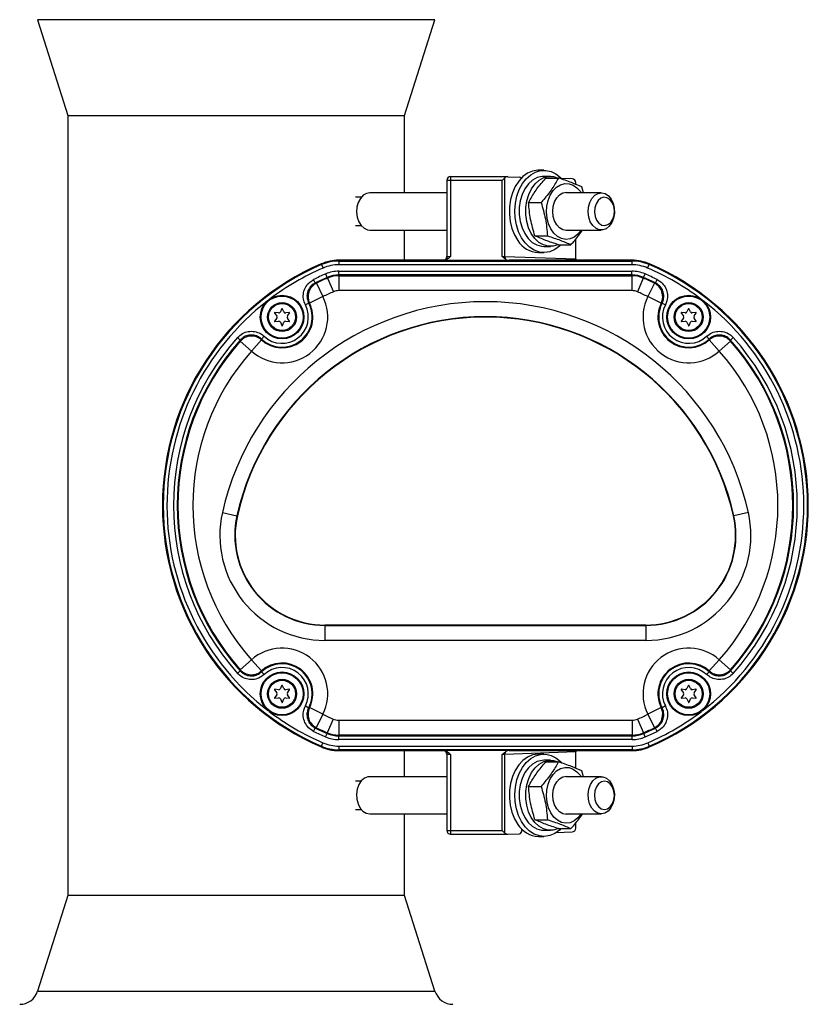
# Model space of a CAD drawing. Header units: inches. Extents: x -2.9 to 20, y -7.5 to 23.5.
# Tile 3 of 11: x 6.3 to 12.9, y 1.6 to 9.8. Entities that reach past the tile are written whole.
import ezdxf

# ---------------------------------------------------------------- set-up
doc = ezdxf.new("R2010")
doc.units = ezdxf.units.IN
doc.header["$MEASUREMENT"] = 0

msp = doc.modelspace()

# ---------------------------------------------------------------- linework, layer by layer
at = {"color": 7, "linetype": 'Continuous', "lineweight": 25}
for p, q in [((6.4799, 9.8285), (6.7336, 9.0284)), ((9.8022, 9.8285), (6.4799, 9.8285)), ((9.5485, 9.0284), (9.8022, 9.8285)), ((6.7336, 9.0284), (6.7336, 2.5059)), ((6.7336, 9.0284), (7.1458, 9.0284)), ((7.1458, 9.0284), (9.5485, 9.0284)), ((9.5485, 8.381), (9.5485, 9.0284)), ((10.7128, 8.5695), (10.6668, 8.5695)), ((9.9012, 8.4848), (9.9012, 7.8472)), ((9.9324, 8.4848), (9.9012, 8.4848)), ((10.4088, 8.516), (9.9324, 8.516)), ((9.9324, 8.516), (9.9324, 8.4848)), ((9.9324, 8.4848), (9.9324, 7.8495)), ((10.3646, 8.4848), (9.9324, 8.4848)), ((10.3646, 8.4848), (10.3867, 8.5069)), ((10.3646, 7.8495), (10.3646, 8.4848)), ((10.3867, 7.8489), (10.3867, 8.5069)), ((10.4099, 8.516), (10.5081, 8.5126)), ((10.7679, 8.5185), (10.7128, 8.5185)), ((10.7292, 8.5044), (10.8335, 8.5044)), ((10.9489, 8.4972), (10.8591, 8.5003)), ((10.9791, 8.4515), (10.9791, 8.4649)), ((11.0433, 8.381), (11.0307, 8.4297)), ((9.1847, 8.3436), (9.1363, 8.3436)), ((9.9012, 8.381), (9.2562, 8.381)), ((11.1922, 8.381), (10.8973, 8.381)), ((11.0174, 8.3908), (11.0239, 8.381)), ((10.5849, 8.3002), (10.6892, 8.3002)), ((9.1463, 8.2255), (9.1463, 8.2255)), ((9.1463, 8.2255), (9.1463, 8.2255)), ((11.3022, 8.2255), (11.3022, 8.2255)), ((11.3022, 8.2255), (11.3022, 8.2255)), ((9.1363, 8.1074), (9.1847, 8.1074)), ((9.2562, 8.07), (9.9012, 8.07)), ((9.5485, 7.8171), (9.5485, 8.07)), ((10.8973, 8.07), (11.1922, 8.07)), ((10.6377, 8.0214), (10.742, 8.0214)), ((10.9791, 7.8282), (10.9791, 7.9951)), ((10.7128, 7.9325), (10.7679, 7.9325)), ((10.8349, 7.9467), (10.9392, 7.9467)), ((10.395, 7.824), (10.3646, 7.8495)), ((10.3867, 7.8489), (10.9791, 7.8282)), ((10.6668, 7.8815), (10.7128, 7.8815)), ((8.8545, 7.7809), (8.8519, 7.7869)), ((8.8545, 7.7809), (8.8669, 7.7523)), ((9.8777, 7.8171), (8.9979, 7.8171)), ((8.9985, 7.8171), (11.4485, 7.8171)), ((8.9985, 7.8107), (8.9985, 7.8171)), ((8.9985, 7.8107), (11.4485, 7.8107)), ((8.9985, 7.8107), (8.9985, 7.7795)), ((11.4485, 7.7795), (8.9985, 7.7795)), ((11.4491, 7.8171), (10.4229, 7.8171)), ((11.4485, 7.8107), (11.4485, 7.8171)), ((11.4485, 7.8107), (11.4485, 7.7795)), ((11.5802, 7.7523), (11.5925, 7.7809)), ((11.5925, 7.7809), (11.5951, 7.7869)), ((8.9007, 7.6739), (8.8883, 7.7026)), ((8.9032, 7.6681), (8.9007, 7.6739)), ((8.9032, 7.6681), (8.9526, 7.5534)), ((8.9985, 7.6941), (8.9985, 7.7253)), ((8.9985, 7.7253), (11.4485, 7.7253)), ((8.9985, 7.6878), (8.9985, 7.6941)), ((11.4485, 7.6941), (8.9985, 7.6941)), ((8.9985, 7.6878), (11.4485, 7.6878)), ((8.9985, 7.6878), (8.9985, 7.5629)), ((11.4485, 7.6941), (11.4485, 7.7253)), ((11.4485, 7.6878), (11.4485, 7.6941)), ((11.4485, 7.6878), (11.4485, 7.5629)), ((11.5439, 7.6681), (11.4944, 7.5534)), ((11.5439, 7.6681), (11.5463, 7.6739)), ((11.5463, 7.6739), (11.5587, 7.7026)), ((8.8014, 7.6279), (8.7876, 7.6559)), ((8.8102, 7.6253), (8.8653, 7.5132)), ((11.6368, 7.6253), (11.5817, 7.5132)), ((11.6456, 7.6279), (11.6595, 7.6559)), ((8.8653, 7.5132), (8.7536, 7.4573)), ((11.4485, 7.5629), (8.9985, 7.5629)), ((11.6934, 7.4573), (11.5817, 7.5132)), ((8.7461, 7.4582), (8.7184, 7.4438)), ((11.7009, 7.4582), (11.7286, 7.4438)), ((8.4607, 7.3752), (8.479, 7.3512)), ((8.479, 7.3331), (8.4607, 7.3091)), ((8.4934, 7.3762), (8.4635, 7.38)), ((8.5189, 7.4086), (8.5091, 7.3853)), ((8.5379, 7.3853), (8.5281, 7.4086)), ((8.5835, 7.38), (8.5537, 7.3762)), ((8.5681, 7.3512), (8.5863, 7.3752)), ((8.5863, 7.3091), (8.5681, 7.3331)), ((11.8607, 7.3752), (11.879, 7.3512)), ((11.879, 7.3331), (11.8607, 7.3091)), ((11.8934, 7.3762), (11.8635, 7.38)), ((11.9189, 7.4086), (11.9091, 7.3853)), ((11.9379, 7.3853), (11.9281, 7.4086)), ((11.9835, 7.38), (11.9537, 7.3762)), ((11.9681, 7.3512), (11.9863, 7.3752)), ((11.9863, 7.3091), (11.9681, 7.3331)), ((8.4635, 7.3043), (8.4934, 7.3081)), ((8.5091, 7.299), (8.5207, 7.2712)), ((8.5263, 7.2712), (8.5379, 7.299)), ((8.5537, 7.3081), (8.5835, 7.3043)), ((11.8635, 7.3043), (11.8934, 7.3081)), ((11.9091, 7.299), (11.9207, 7.2712)), ((11.9263, 7.2712), (11.9379, 7.299)), ((11.9537, 7.3081), (11.9835, 7.3043)), ((8.1742, 7.1501), (8.1509, 7.1709)), ((8.3525, 7.1584), (8.3738, 7.1812)), ((12.0945, 7.1584), (12.0733, 7.1812)), ((12.2961, 7.1709), (12.2728, 7.1501)), ((8.2678, 7.058), (8.1744, 7.1409)), ((8.2678, 7.058), (8.3514, 7.1509)), ((12.0956, 7.1509), (12.1792, 7.058)), ((12.2726, 7.1409), (12.1792, 7.058)), ((8.0246, 5.7088), (8.1465, 5.6815)), ((8.1465, 5.6815), (8.1497, 5.6808)), ((12.3005, 5.6815), (12.2973, 5.6808)), ((12.4224, 5.7088), (12.3005, 5.6815)), ((11.5654, 4.7671), (8.8816, 4.7671)), ((8.8816, 4.7638), (8.8816, 4.7671)), ((8.8816, 4.7638), (11.5654, 4.7638)), ((8.8816, 4.7638), (8.8816, 4.6389)), ((11.5654, 4.7638), (11.5654, 4.7671)), ((11.5654, 4.7638), (11.5654, 4.6389)), ((11.5654, 4.6389), (8.8816, 4.6389)), ((8.2676, 4.476), (8.1741, 4.3932)), ((8.2676, 4.476), (8.3512, 4.3833)), ((12.0958, 4.3833), (12.1794, 4.476)), ((12.2729, 4.3932), (12.1794, 4.476)), ((8.1739, 4.384), (8.1506, 4.3632)), ((8.3736, 4.3529), (8.3523, 4.3758)), ((12.0734, 4.3529), (12.0947, 4.3758)), ((12.2964, 4.3632), (12.2731, 4.384)), ((8.4607, 4.2252), (8.479, 4.2012)), ((8.4934, 4.2262), (8.4635, 4.23)), ((8.5189, 4.2586), (8.5091, 4.2353)), ((8.5379, 4.2353), (8.5281, 4.2586)), ((8.5835, 4.23), (8.5537, 4.2262)), ((8.5681, 4.2012), (8.5863, 4.2252)), ((11.8607, 4.2252), (11.879, 4.2012)), ((11.8934, 4.2262), (11.8635, 4.23)), ((11.9189, 4.2586), (11.9091, 4.2353)), ((11.9379, 4.2353), (11.9281, 4.2586)), ((11.9835, 4.23), (11.9537, 4.2262)), ((11.9681, 4.2012), (11.9863, 4.2252)), ((8.479, 4.1831), (8.4607, 4.1591)), ((8.4635, 4.1543), (8.4934, 4.1581)), ((8.5091, 4.149), (8.5207, 4.1212)), ((8.5263, 4.1212), (8.5379, 4.149)), ((8.5537, 4.1581), (8.5835, 4.1543)), ((8.5863, 4.1591), (8.5681, 4.1831)), ((11.879, 4.1831), (11.8607, 4.1591)), ((11.8635, 4.1543), (11.8934, 4.1581)), ((11.9091, 4.149), (11.9207, 4.1212)), ((11.9263, 4.1212), (11.9379, 4.149)), ((11.9537, 4.1581), (11.9835, 4.1543)), ((11.9863, 4.1591), (11.9681, 4.1831)), ((8.7183, 4.0903), (8.746, 4.0758)), ((8.8651, 4.0207), (8.7535, 4.0767)), ((11.6935, 4.0767), (11.5819, 4.0207)), ((11.7287, 4.0903), (11.7011, 4.0758)), ((8.8651, 4.0207), (8.81, 3.9086)), ((8.9514, 3.9809), (8.9018, 3.8662)), ((8.9973, 3.9714), (11.4497, 3.9714)), ((8.9973, 3.9714), (8.9973, 3.8465)), ((11.4497, 3.9714), (11.4497, 3.8465)), ((11.4957, 3.9809), (11.5452, 3.8662)), ((11.5819, 4.0207), (11.637, 3.9086)), ((8.7873, 3.878), (8.8012, 3.906)), ((11.6597, 3.878), (11.6458, 3.906)), ((8.8869, 3.8318), (8.8993, 3.8605)), ((8.9018, 3.8662), (8.8993, 3.8605)), ((11.4497, 3.8465), (8.9973, 3.8465)), ((8.9973, 3.8465), (8.9973, 3.8402)), ((8.9973, 3.8402), (11.4497, 3.8402)), ((8.9973, 3.809), (8.9973, 3.8402)), ((11.4497, 3.809), (8.9973, 3.809)), ((11.4497, 3.8465), (11.4497, 3.8402)), ((11.4497, 3.809), (11.4497, 3.8402)), ((11.5452, 3.8662), (11.5477, 3.8605)), ((11.5601, 3.8318), (11.5477, 3.8605)), ((8.853, 3.7534), (8.8505, 3.7475)), ((8.853, 3.7534), (8.8654, 3.7821)), ((8.9973, 3.7548), (11.4497, 3.7548)), ((8.9973, 3.7548), (8.9973, 3.7236)), ((11.4497, 3.7236), (8.9973, 3.7236)), ((8.9973, 3.7236), (8.9973, 3.7171)), ((11.4497, 3.7171), (8.9973, 3.7171)), ((8.9979, 3.7171), (9.8777, 3.7171)), ((9.5485, 3.4992), (9.5485, 3.7171)), ((10.3646, 3.6848), (10.395, 3.7103)), ((10.9791, 3.7061), (10.3867, 3.6854)), ((10.4229, 3.7171), (11.4491, 3.7171)), ((10.9791, 3.5696), (10.9791, 3.7061)), ((11.4497, 3.7548), (11.4497, 3.7236)), ((11.4497, 3.7236), (11.4497, 3.7171)), ((11.5816, 3.7821), (11.594, 3.7534)), ((11.594, 3.7534), (11.5965, 3.7475)), ((9.9012, 3.6871), (9.9012, 3.0495)), ((9.9012, 3.687), (9.9012, 3.687)), ((9.9324, 3.6848), (9.9324, 3.0495)), ((10.3646, 3.0495), (10.3646, 3.6848)), ((10.3867, 3.0274), (10.3867, 3.6854)), ((10.7128, 3.6876), (10.6668, 3.6876)), ((10.7679, 3.6366), (10.7128, 3.6366)), ((10.7292, 3.6225), (10.8335, 3.6225)), ((11.0433, 3.4992), (11.0307, 3.5478)), ((9.1847, 3.4618), (9.1363, 3.4618)), ((9.9012, 3.4992), (9.2562, 3.4992)), ((11.1922, 3.4992), (10.8973, 3.4992)), ((11.0174, 3.5089), (11.0239, 3.4992)), ((10.5849, 3.4184), (10.6892, 3.4184)), ((9.1463, 3.3437), (9.1463, 3.3437)), ((9.1463, 3.3436), (9.1463, 3.3436)), ((11.3022, 3.3437), (11.3022, 3.3437)), ((11.3022, 3.3436), (11.3022, 3.3436)), ((9.1363, 3.2255), (9.1847, 3.2255)), ((9.2562, 3.1881), (9.9012, 3.1881)), ((9.5485, 2.5059), (9.5485, 3.1881)), ((10.6377, 3.1395), (10.742, 3.1395)), ((10.8973, 3.1881), (11.1922, 3.1881)), ((9.9012, 3.0495), (9.9324, 3.0495)), ((9.9324, 3.0495), (10.3646, 3.0495)), ((9.9324, 3.0495), (9.9324, 3.0183)), ((10.3646, 3.0495), (10.3867, 3.0274)), ((10.5296, 3.0529), (10.5296, 3.0596)), ((10.7128, 3.0506), (10.7679, 3.0506)), ((10.8349, 3.0648), (10.9392, 3.0648)), ((10.9791, 3.0694), (10.9791, 3.1132)), ((9.9324, 3.0183), (10.4088, 3.0183)), ((10.4099, 3.0183), (10.5081, 3.0217)), ((10.6668, 2.9996), (10.7128, 2.9996)), ((10.8165, 3.0325), (10.9489, 3.0371)), ((6.7336, 2.5059), (6.4799, 1.7058)), ((7.1458, 2.5059), (6.7336, 2.5059)), ((9.5485, 2.5059), (7.1458, 2.5059)), ((9.8022, 1.7058), (9.5485, 2.5059)), ((6.4799, 1.7058), (9.8022, 1.7058))]:
    msp.add_line(p, q, dxfattribs=at)
at = {"color": 7, "linetype": 'Continuous', "lineweight": 25, "flags": 128}
for points in [[(10.6668, 8.5695), (10.6613, 8.5694), (10.618, 8.5625), (10.5762, 8.5448), (10.5374, 8.5168), (10.5027, 8.4794), (10.4733, 8.4339), (10.4501, 8.3817), (10.4338, 8.3245), (10.4251, 8.264), (10.4241, 8.2024), (10.4309, 8.1415), (10.4453, 8.0833), (10.4668, 8.0296), (10.4948, 7.9823)], [(10.8552, 7.9467), (10.8422, 7.9343), (10.8033, 7.9063), (10.7615, 7.8885), (10.7182, 7.8816), (10.6747, 7.8858), (10.6324, 7.9008), (10.5927, 7.9263), (10.5569, 7.9615), (10.526, 8.0051), (10.5012, 8.0558), (10.4832, 8.1119), (10.4725, 8.1717), (10.4696, 8.2333), (10.4745, 8.2945), (10.487, 8.3536), (10.5068, 8.4086), (10.5332, 8.4576), (10.5654, 8.4992), (10.6023, 8.532), (10.6428, 8.555), (10.6855, 8.5674), (10.7291, 8.5688), (10.7722, 8.5591), (10.8134, 8.5387), (10.8513, 8.5083), (10.8591, 8.5003)], [(10.7128, 8.5185), (10.6973, 8.5177), (10.6569, 8.5077), (10.6186, 8.4866), (10.5841, 8.4552), (10.5546, 8.4148), (10.5313, 8.3671), (10.5152, 8.3137), (10.5068, 8.2569), (10.5064, 8.1989), (10.5142, 8.1419), (10.5297, 8.0882), (10.5525, 8.0399), (10.5815, 7.9989), (10.6157, 7.9667), (10.6536, 7.9447), (10.6939, 7.9337), (10.7128, 7.9325)], [(10.8294, 7.9458), (10.7901, 7.9342), (10.7491, 7.9337), (10.7088, 7.9447), (10.6708, 7.9667), (10.6366, 7.9989), (10.6076, 8.0399), (10.5849, 8.0882), (10.5693, 8.1419), (10.5616, 8.1989), (10.5619, 8.2569), (10.5703, 8.3137), (10.5865, 8.3671), (10.6098, 8.4148), (10.6393, 8.4552), (10.6738, 8.4866), (10.712, 8.5077), (10.7524, 8.5177), (10.7935, 8.5163), (10.8315, 8.5044)], [(11.0239, 8.07), (11.0235, 8.0695), (10.9969, 8.0357), (10.9658, 8.0108), (10.9316, 7.996), (10.896, 7.9919), (10.8606, 7.9987), (10.8271, 8.0161), (10.797, 8.0434), (10.7717, 8.0791), (10.7524, 8.1217), (10.7401, 8.1691), (10.7353, 8.2192), (10.7382, 8.2696), (10.7487, 8.3179), (10.7663, 8.3619), (10.7901, 8.3995), (10.8192, 8.429), (10.852, 8.449), (10.8871, 8.4585), (10.9228, 8.4571), (10.9575, 8.4449), (10.9895, 8.4225), (11.0174, 8.3908), (11.0174, 8.3908)], [(9.2562, 8.381), (9.2296, 8.3764), (9.2018, 8.3606), (9.178, 8.3348), (9.1601, 8.3009), (9.1493, 8.2614), (9.1464, 8.2193), (9.1516, 8.1776), (9.1647, 8.1394), (9.1845, 8.1077), (9.2096, 8.0847), (9.2382, 8.0721), (9.2562, 8.07)], [(10.9271, 8.07), (10.9005, 8.0655), (10.8712, 8.071), (10.8439, 8.087), (10.8205, 8.1124), (10.8025, 8.1455), (10.7912, 8.1841), (10.7874, 8.2255), (10.7912, 8.2669), (10.8025, 8.3055), (10.8205, 8.3387), (10.8439, 8.3641), (10.8712, 8.3801), (10.9005, 8.3855), (10.9271, 8.381)], [(11.252, 8.3561), (11.2747, 8.3285), (11.2913, 8.2932), (11.3005, 8.2529), (11.3017, 8.2106), (11.2948, 8.1694), (11.2803, 8.1323), (11.2592, 8.1022), (11.2332, 8.0812), (11.2042, 8.0709), (11.1742, 8.0721), (11.1456, 8.0847), (11.1205, 8.1077), (11.1007, 8.1394), (11.0876, 8.1776), (11.0824, 8.2193), (11.0852, 8.2614), (11.0961, 8.3009), (11.114, 8.3348), (11.1378, 8.3606), (11.1656, 8.3764), (11.1953, 8.381), (11.2249, 8.374), (11.252, 8.3561)], [(11.2641, 8.3247), (11.2402, 8.3397), (11.2142, 8.3435), (11.1886, 8.3357), (11.166, 8.3172), (11.1486, 8.2897), (11.138, 8.2559), (11.1353, 8.2192), (11.1408, 8.183), (11.1539, 8.1511), (11.1733, 8.1264), (11.1972, 8.1114), (11.2232, 8.1076), (11.2487, 8.1153), (11.2714, 8.1339), (11.2888, 8.1614), (11.2994, 8.1951), (11.3021, 8.2319), (11.2966, 8.268), (11.2835, 8.3), (11.2641, 8.3247)], [(10.6668, 3.6876), (10.6613, 3.6876), (10.618, 3.6807), (10.5762, 3.6629), (10.5374, 3.6349), (10.5027, 3.5976), (10.4733, 3.552), (10.4501, 3.4998), (10.4338, 3.4426), (10.4251, 3.3822), (10.4241, 3.3205), (10.4309, 3.2596), (10.4453, 3.2014), (10.4668, 3.1477), (10.4948, 3.1004)], [(10.8552, 3.0648), (10.8422, 3.0524), (10.8033, 3.0244), (10.7615, 3.0066), (10.7182, 2.9997), (10.6747, 3.0039), (10.6324, 3.0189), (10.5927, 3.0445), (10.5569, 3.0796), (10.526, 3.1232), (10.5012, 3.1739), (10.4832, 3.23), (10.4725, 3.2898), (10.4696, 3.3514), (10.4745, 3.4126), (10.487, 3.4717), (10.5068, 3.5267), (10.5332, 3.5757), (10.5654, 3.6173), (10.6023, 3.6502), (10.6428, 3.6731), (10.6855, 3.6855), (10.7291, 3.6869), (10.7722, 3.6772), (10.8134, 3.6568), (10.8513, 3.6264), (10.8621, 3.6152)], [(10.7128, 3.6366), (10.6973, 3.6358), (10.6569, 3.6258), (10.6186, 3.6047), (10.5841, 3.5733), (10.5546, 3.533), (10.5313, 3.4852), (10.5152, 3.4318), (10.5068, 3.375), (10.5064, 3.317), (10.5142, 3.26), (10.5297, 3.2063), (10.5525, 3.158), (10.5815, 3.117), (10.6157, 3.0848), (10.6536, 3.0628), (10.6939, 3.0519), (10.7128, 3.0506)], [(10.8294, 3.0639), (10.7901, 3.0523), (10.7491, 3.0519), (10.7088, 3.0628), (10.6708, 3.0848), (10.6366, 3.117), (10.6076, 3.158), (10.5849, 3.2063), (10.5693, 3.26), (10.5616, 3.317), (10.5619, 3.375), (10.5703, 3.4318), (10.5865, 3.4852), (10.6098, 3.533), (10.6393, 3.5733), (10.6738, 3.6047), (10.712, 3.6258), (10.7524, 3.6358), (10.7935, 3.6344), (10.8315, 3.6225)], [(11.0239, 3.1881), (11.0235, 3.1876), (10.9969, 3.1538), (10.9658, 3.1289), (10.9316, 3.1141), (10.896, 3.11), (10.8606, 3.1168), (10.8271, 3.1343), (10.797, 3.1615), (10.7717, 3.1972), (10.7524, 3.2398), (10.7401, 3.2872), (10.7353, 3.3373), (10.7382, 3.3877), (10.7487, 3.436), (10.7663, 3.48), (10.7901, 3.5176), (10.8192, 3.5471), (10.852, 3.5671), (10.8871, 3.5766), (10.9228, 3.5752), (10.9575, 3.563), (10.9895, 3.5406), (11.0174, 3.5089), (11.0174, 3.5089)], [(9.2562, 3.4992), (9.2405, 3.4975), (9.2117, 3.4858), (9.1862, 3.4635), (9.1659, 3.4324), (9.1524, 3.3946), (9.1465, 3.3531), (9.1488, 3.3109), (9.159, 3.2711), (9.1764, 3.2366), (9.1998, 3.2102), (9.2274, 3.1936), (9.2562, 3.1881)], [(10.9271, 3.1881), (10.9005, 3.1836), (10.8712, 3.1891), (10.8439, 3.2051), (10.8205, 3.2305), (10.8025, 3.2636), (10.7912, 3.3022), (10.7874, 3.3436), (10.7912, 3.3851), (10.8025, 3.4236), (10.8205, 3.4568), (10.8439, 3.4822), (10.8712, 3.4982), (10.9005, 3.5036), (10.9271, 3.4992)], [(11.2816, 3.4343), (11.2956, 3.3968), (11.3019, 3.3554), (11.3001, 3.3131), (11.2903, 3.2731), (11.2732, 3.2384), (11.2501, 3.2114), (11.2227, 3.1942), (11.1931, 3.1881), (11.1634, 3.1936), (11.1358, 3.2102), (11.1124, 3.2366), (11.095, 3.2711), (11.0848, 3.3109), (11.0825, 3.3531), (11.0884, 3.3946), (11.1019, 3.4324), (11.1222, 3.4635), (11.1477, 3.4858), (11.1765, 3.4975), (11.2064, 3.4979), (11.2353, 3.4867), (11.261, 3.465), (11.2816, 3.4343)], [(11.2866, 3.4125), (11.2682, 3.4388), (11.245, 3.4557), (11.2192, 3.4618), (11.1934, 3.4562), (11.17, 3.4396), (11.1514, 3.4137), (11.1394, 3.3808), (11.1352, 3.3444), (11.1391, 3.3078), (11.1508, 3.2748), (11.1692, 3.2485), (11.1924, 3.2315), (11.2182, 3.2255), (11.244, 3.2311), (11.2674, 3.2477), (11.286, 3.2736), (11.298, 3.3065), (11.3022, 3.3429), (11.2983, 3.3794), (11.2866, 3.4125)]]:
    msp.add_lwpolyline(points, dxfattribs=at)
at = {"color": 7, "linetype": 'Continuous', "lineweight": 25}
for centre, radius in [((8.5235, 7.3421), 0.1825), ((8.5235, 7.3421), 0.176), ((11.9235, 7.3421), 0.1825), ((11.9235, 7.3421), 0.176), ((8.5235, 7.3421), 0.1214), ((8.5235, 7.3421), 0.1128), ((11.9235, 7.3421), 0.1214), ((11.9235, 7.3421), 0.1128), ((8.5235, 4.1921), 0.1825), ((8.5235, 4.1921), 0.176), ((11.9235, 4.1921), 0.1825), ((11.9235, 4.1921), 0.176), ((8.5235, 4.1921), 0.1214), ((8.5235, 4.1921), 0.1128), ((11.9235, 4.1921), 0.1214), ((11.9235, 4.1921), 0.1128)]:
    msp.add_circle(centre, radius, dxfattribs=at)
for centre, radius, start, end in [((9.9324, 8.4848), 0.0313, 90, 180), ((10.4088, 8.4848), 0.0313, 88, 135), ((10.675, 8.0928), 0.2114, 211.51366, 267.76396), ((9.8699, 7.8473), 0.0313, 285.44928, 359.91792), ((10.423, 7.8471), 0.0363, 177.25878, 219.59693), ((9.7235, 5.7669), 2.2, 113.33927, 246.61961), ((9.7235, 5.7671), 2.2, 113.35984, 246.64016), ((9.7235, 5.7669), 2.1935, 113.33927, 246.61961), ((9.7235, 5.7669), 2.1623, 113.33927, 126.94486), ((8.9979, 7.4471), 0.37, 90, 113.35984), ((8.9985, 7.4471), 0.37, 90, 113.33927), ((8.9985, 7.4471), 0.3635, 90, 113.33927), ((8.9985, 7.4471), 0.3323, 90, 113.33927), ((11.4485, 7.4471), 0.37, 66.66073, 90), ((11.4485, 7.4471), 0.3635, 66.66073, 90), ((11.4485, 7.4471), 0.3323, 66.66073, 90), ((11.4491, 7.4471), 0.37, 66.64016, 90), ((10.7235, 5.7669), 2.1623, 53.05514, 66.66073), ((10.7235, 5.7669), 2.1935, 293.38039, 66.66073), ((10.7235, 5.7669), 2.2, 293.38039, 66.66073), ((10.7235, 5.7671), 2.2, 293.35984, 66.64016), ((9.7235, 5.7669), 2.1082, 113.33927, 116.35701), ((9.7235, 5.7669), 2.0769, 113.33927, 116.35701), ((9.7235, 5.7669), 2.0707, 113.33927, 116.17046), ((8.9985, 7.4471), 0.2782, 90, 113.33927), ((8.9985, 7.4471), 0.2469, 90, 113.33927), ((8.9985, 7.4471), 0.2407, 90, 113.33927), ((11.4485, 7.4471), 0.2782, 66.66073, 90), ((11.4485, 7.4471), 0.2469, 66.66073, 90), ((11.4485, 7.4471), 0.2407, 66.66073, 90), ((10.7235, 5.7669), 2.0707, 63.82954, 66.66073), ((10.7235, 5.7669), 2.0769, 63.64299, 66.66073), ((10.7235, 5.7669), 2.1082, 63.64299, 66.66073), ((8.8656, 7.5131), 0.1251, 116.25289, 206.49864), ((11.5814, 7.5131), 0.1251, 333.50136, 63.74711), ((8.5235, 7.3421), 0.3822, 228.0177, 26.58107), ((9.7235, 5.7669), 1.9458, 113.33927, 116.17046), ((8.9985, 7.4471), 0.1158, 90, 113.33927), ((11.4485, 7.4471), 0.1158, 66.66073, 90), ((10.7235, 5.7669), 1.9458, 63.82954, 66.66073), ((11.9235, 7.3421), 0.3822, 153.41893, 311.9823), ((9.7235, 5.7669), 2.1623, 127.6539, 232.5919), ((10.2235, 5.2171), 2.2532, 12.60226, 167.39774), ((8.5235, 7.3421), 0.2573, 228.0177, 26.58107), ((8.5235, 7.3421), 0.2511, 227.05866, 27.54011), ((8.5235, 7.3421), 0.2198, 227.05866, 27.54011), ((8.5235, 7.4067), 0.005, 22.73037, 157.26962), ((11.9235, 7.3421), 0.2573, 153.41893, 311.9823), ((11.9235, 7.3421), 0.2511, 152.45989, 312.94134), ((11.9235, 7.3421), 0.2198, 152.45989, 312.94134), ((11.9235, 7.4067), 0.005, 22.73037, 157.26962), ((10.7235, 5.7669), 2.1623, 307.4081, 52.3461), ((10.2235, 5.2171), 2.1283, 12.60226, 167.39774), ((10.2235, 5.2171), 2.125, 12.60226, 167.39774), ((8.4631, 7.377), 0.003, 82.73038, 217.26962), ((8.467, 7.3421), 0.015, 322.73038, 37.26962), ((8.4953, 7.3911), 0.015, 262.73038, 337.26962), ((8.5518, 7.3911), 0.015, 202.73038, 277.26962), ((8.58, 7.3421), 0.015, 142.73038, 217.26962), ((8.5839, 7.377), 0.003, 322.73037, 97.26962), ((11.8631, 7.377), 0.003, 82.73038, 217.26962), ((11.867, 7.3421), 0.015, 322.73038, 37.26962), ((11.8953, 7.3911), 0.015, 262.73038, 337.26962), ((11.9518, 7.3911), 0.015, 202.73038, 277.26962), ((11.98, 7.3421), 0.015, 142.73038, 217.26962), ((11.9839, 7.377), 0.003, 322.73037, 97.26962), ((8.4631, 7.3073), 0.003, 142.73038, 277.26963), ((8.4953, 7.2932), 0.015, 22.73037, 97.26962), ((8.5235, 7.2724), 0.003, 202.73038, 337.26962), ((8.5518, 7.2932), 0.015, 82.73038, 157.26962), ((8.5839, 7.3073), 0.003, 262.73038, 37.26962), ((11.8631, 7.3073), 0.003, 142.73038, 277.26963), ((11.8953, 7.2932), 0.015, 22.73037, 97.26962), ((11.9235, 7.2724), 0.003, 202.73038, 337.26962), ((11.9518, 7.2932), 0.015, 82.73038, 157.26962), ((11.9839, 7.3073), 0.003, 262.73038, 37.26962), ((9.7235, 5.7669), 2.1082, 138.24176, 221.74706), ((8.2678, 7.0578), 0.1251, 48.10012, 138.34588), ((12.1792, 7.0578), 0.1251, 41.65412, 131.89988), ((10.7235, 5.7669), 2.1082, 318.25294, 41.75824), ((9.7235, 5.7669), 2.0769, 138.24176, 221.74706), ((9.7235, 5.7669), 2.0707, 138.4283, 221.5603), ((10.7235, 5.7669), 2.0707, 318.4397, 41.5717), ((10.7235, 5.7669), 2.0769, 318.25294, 41.75824), ((9.7235, 5.7669), 1.9458, 138.4283, 221.5603), ((10.7235, 5.7669), 1.9458, 318.4397, 41.5717), ((8.8816, 5.5171), 0.8782, 167.39774, 270), ((8.8816, 5.5171), 0.7533, 167.39774, 270), ((8.8816, 5.5171), 0.75, 167.39774, 270), ((11.5654, 5.5171), 0.8782, 270, 12.60226), ((11.5654, 5.5171), 0.7533, 270, 12.60226), ((11.5654, 5.5171), 0.75, 270, 12.60226), ((8.5235, 4.1921), 0.3822, 333.34887, 132.0341), ((11.9235, 4.1921), 0.3822, 47.9659, 206.65113), ((8.5235, 4.1921), 0.2573, 333.34887, 132.0341), ((11.9235, 4.1921), 0.2573, 47.9659, 206.65113), ((8.2676, 4.4763), 0.1251, 221.64284, 311.95156), ((8.5235, 4.1921), 0.2511, 332.38877, 132.9942), ((8.5235, 4.1921), 0.2198, 332.38877, 132.9942), ((11.9235, 4.1921), 0.2511, 47.0058, 207.61123), ((11.9235, 4.1921), 0.2198, 47.0058, 207.61123), ((12.1794, 4.4763), 0.1251, 228.04844, 318.35716), ((8.4631, 4.227), 0.003, 82.73038, 217.26962), ((8.467, 4.1921), 0.015, 322.73038, 37.26962), ((8.4953, 4.2411), 0.015, 262.73038, 337.26962), ((8.5235, 4.2567), 0.005, 22.73037, 157.26962), ((8.5518, 4.2411), 0.015, 202.73038, 277.26962), ((8.58, 4.1921), 0.015, 142.73038, 217.26962), ((8.5839, 4.227), 0.003, 322.73037, 97.26962), ((11.8631, 4.227), 0.003, 82.73038, 217.26962), ((11.867, 4.1921), 0.015, 322.73038, 37.26962), ((11.8953, 4.2411), 0.015, 262.73038, 337.26962), ((11.9235, 4.2567), 0.005, 22.73037, 157.26962), ((11.9518, 4.2411), 0.015, 202.73038, 277.26962), ((11.98, 4.1921), 0.015, 142.73038, 217.26962), ((11.9839, 4.227), 0.003, 322.73037, 97.26962), ((8.4631, 4.1573), 0.003, 142.73038, 277.26963), ((8.4953, 4.1432), 0.015, 22.73037, 97.26962), ((8.5235, 4.1224), 0.003, 202.73038, 337.26962), ((8.5518, 4.1432), 0.015, 82.73038, 157.26962), ((8.5839, 4.1573), 0.003, 262.73038, 37.26962), ((11.8631, 4.1573), 0.003, 142.73038, 277.26963), ((11.8953, 4.1432), 0.015, 22.73037, 97.26962), ((11.9235, 4.1224), 0.003, 202.73038, 337.26962), ((11.9518, 4.1432), 0.015, 82.73038, 157.26962), ((11.9839, 4.1573), 0.003, 262.73038, 37.26962), ((9.7235, 5.7669), 2.1623, 232.79107, 246.61961), ((8.8654, 4.0208), 0.1251, 153.43141, 243.74013), ((10.7235, 5.7669), 2.1623, 293.38039, 307.20893), ((11.5816, 4.0208), 0.1251, 296.25987, 26.56859), ((9.7235, 5.7669), 1.9458, 243.82267, 246.61961), ((8.9973, 4.0871), 0.1158, 246.61961, 270), ((11.4497, 4.0871), 0.1158, 270, 293.38039), ((10.7235, 5.7669), 1.9458, 293.38039, 296.17733), ((9.7235, 5.7669), 2.1082, 243.63591, 246.61961), ((9.7235, 5.7669), 2.0769, 243.63591, 246.61961), ((9.7235, 5.7669), 2.0707, 243.82267, 246.61961), ((10.7235, 5.7669), 2.0707, 293.38039, 296.17733), ((10.7235, 5.7669), 2.0769, 293.38039, 296.36409), ((10.7235, 5.7669), 2.1082, 293.38039, 296.36409), ((8.9973, 4.0871), 0.2782, 246.61961, 270), ((8.9973, 4.0871), 0.2469, 246.61961, 270), ((8.9973, 4.0871), 0.2407, 246.61961, 270), ((11.4497, 4.0871), 0.2407, 270, 293.38039), ((11.4497, 4.0871), 0.2469, 270, 293.38039), ((11.4497, 4.0871), 0.2782, 270, 293.38039), ((8.9973, 4.0871), 0.37, 246.61961, 270), ((8.9979, 4.0871), 0.37, 246.64016, 270), ((8.9973, 4.0871), 0.3635, 246.61961, 270), ((8.9973, 4.0871), 0.3323, 246.61961, 270), ((9.8699, 3.687), 0.0313, 0.08406, 72.21537), ((10.423, 3.6872), 0.0363, 140.40307, 182.74122), ((11.4491, 4.0871), 0.37, 270, 293.35984), ((11.4497, 4.0871), 0.3323, 270, 293.38039), ((11.4497, 4.0871), 0.3635, 270, 293.38039), ((11.4497, 4.0871), 0.37, 270, 293.38039), ((9.9324, 3.0495), 0.0313, 180, 270), ((10.675, 3.2109), 0.2114, 211.51366, 267.76396), ((10.4088, 3.0495), 0.0313, 225, 272), ((6.3298, 1.7534), 0.1575, 270, 342.408), ((9.9523, 1.7534), 0.1575, 197.592, 270)]:
    msp.add_arc(centre, radius, start, end, dxfattribs=at)
for centre, major_axis, ratio, start_param, end_param in [((10.5075, 8.4813), (0, 0.0313), 0.706891, 5.489617, 6.258505), ((10.9489, 8.4659), (-0.0115, 0.0293), 0.953447, 4.320603, 5.890182), ((10.4218, 7.8484), (0.0442, -0.0015), 0.706891, 4.086759, 4.761749), ((10.9806, 7.8289), (0, 0.0313), 0.047679, 1.593864, 1.619762), ((11.0108, 7.8278), (0.0296, 0.0117), 0.979755, 2.774487, 3.108994), ((10.4218, 3.6859), (-0.0442, -0.0015), 0.706891, 4.663029, 5.338019), ((11.0108, 3.7064), (0.0296, -0.0117), 0.979755, 3.174192, 3.508698), ((10.9806, 3.7054), (0, 0.0313), 0.047679, 1.52183, 1.547729), ((10.5075, 3.0529), (0, 0.0313), 0.706891, 3.166273, 4.712389), ((10.9489, 3.0684), (0.0115, 0.0293), 0.953447, 3.534596, 5.104175)]:
    msp.add_ellipse(centre, major_axis=major_axis, ratio=ratio, start_param=start_param, end_param=end_param, dxfattribs=at)
for points, knots in [([(10.5849, 8.3002), (10.5895, 8.3089), (10.6094, 8.3461), (10.6526, 8.4138), (10.7017, 8.4733), (10.7285, 8.5035), (10.7292, 8.5044)], [0, 0, 0, 0, 0.128029, 0.55168, 0.987363, 1, 1, 1, 1]), ([(10.8335, 8.5044), (10.8331, 8.5035), (10.8176, 8.4741), (10.7826, 8.4146), (10.7301, 8.3468), (10.6968, 8.3089), (10.6892, 8.3002)], [0, 0, 0, 0, 0.012637, 0.436639, 0.87197, 1, 1, 1, 1]), ([(11.0307, 8.4297), (11.0033, 8.4419), (10.9476, 8.4668), (10.872, 8.4917), (10.8335, 8.5044)], [0, 0, 0, 0, 0.491212, 1, 1, 1, 1]), ([(10.6377, 8.0214), (10.6241, 8.0671), (10.5965, 8.16), (10.5888, 8.2529), (10.5849, 8.3002)], [0, 0, 0, 0, 0.491212, 1, 1, 1, 1]), ([(10.6892, 8.3002), (10.7027, 8.2546), (10.7304, 8.1617), (10.7381, 8.0687), (10.742, 8.0214)], [0, 0, 0, 0, 0.491212, 1, 1, 1, 1]), ([(10.9392, 7.9467), (10.9467, 7.9553), (10.9792, 7.9925), (11.0138, 8.0341), (11.033, 8.0665), (11.0351, 8.07)], [0, 0, 0, 0, 0.212002, 0.913523, 1, 1, 1, 1]), ([(10.8349, 7.9467), (10.7977, 7.9589), (10.722, 7.9838), (10.6661, 8.0087), (10.6377, 8.0214)], [0, 0, 0, 0, 0.4912125, 1, 1, 1, 1]), ([(10.742, 8.0214), (10.7792, 8.0092), (10.8549, 7.9843), (10.9108, 7.9594), (10.9392, 7.9467)], [0, 0, 0, 0, 0.491212, 1, 1, 1, 1]), ([(9.9324, 7.8495), (9.9247, 7.8418), (9.913, 7.83), (9.8937, 7.8189), (9.8828, 7.8177), (9.8777, 7.8171)], [0, 0, 0, 0, 0.5010371, 0.7650687, 1, 1, 1, 1]), ([(9.9017, 7.8477), (9.9016, 7.8454), (9.9014, 7.8407), (9.8996, 7.8342), (9.8976, 7.8287), (9.8965, 7.8251), (9.8975, 7.824), (9.8979, 7.8235)], [0, 0, 0, 0, 0.1976853, 0.4001784, 0.6140944, 0.8532567, 1, 1, 1, 1]), ([(9.9012, 7.8472), (9.9013, 7.8474), (9.9015, 7.8478), (9.9043, 7.8483), (9.9088, 7.8488), (9.9148, 7.8491), (9.9222, 7.8494), (9.9284, 7.8495), (9.9324, 7.8495)], [0, 0, 0, 0, 0.158353, 0.294709, 0.500579, 0.631154, 0.758096, 1, 1, 1, 1]), ([(10.3646, 7.8495), (10.3686, 7.8495), (10.3747, 7.8494), (10.382, 7.8492), (10.3851, 7.849), (10.3867, 7.8489)], [0, 0, 0, 0, 0.485047, 0.739046, 1, 1, 1, 1]), ([(8.7184, 7.4438), (8.7118, 7.4602), (8.6987, 7.4929), (8.7009, 7.5468), (8.7197, 7.5965), (8.7507, 7.6342), (8.7767, 7.6495), (8.7876, 7.6559)], [0, 0, 0, 0, 0.211982, 0.423971, 0.635812, 0.847587, 1, 1, 1, 1]), ([(8.8014, 7.6279), (8.7927, 7.6228), (8.7719, 7.6106), (8.7471, 7.5804), (8.7321, 7.5407), (8.7303, 7.4975), (8.7408, 7.4713), (8.7461, 7.4582)], [0, 0, 0, 0, 0.152436, 0.364205, 0.576019, 0.787994, 1, 1, 1, 1]), ([(8.8014, 7.6279), (8.8035, 7.6273), (8.8065, 7.6264), (8.8094, 7.6256), (8.8102, 7.6253)], [0, 0, 0, 0, 0.705175, 1, 1, 1, 1]), ([(11.6368, 7.6253), (11.6376, 7.6256), (11.6406, 7.6264), (11.6435, 7.6273), (11.6456, 7.6279)], [0, 0, 0, 0, 0.2948245, 1, 1, 1, 1]), ([(11.7009, 7.4582), (11.7049, 7.4675), (11.7145, 7.4896), (11.7168, 7.5286), (11.7055, 7.5696), (11.6815, 7.6055), (11.6576, 7.6204), (11.6456, 7.6279)], [0, 0, 0, 0, 0.1524356, 0.3642045, 0.5760193, 0.7879935, 1, 1, 1, 1]), ([(11.6595, 7.6559), (11.6744, 7.6466), (11.7044, 7.6279), (11.7344, 7.583), (11.7484, 7.5318), (11.7456, 7.483), (11.7336, 7.4554), (11.7286, 7.4438)], [0, 0, 0, 0, 0.211982, 0.423971, 0.635812, 0.847587, 1, 1, 1, 1]), ([(8.7536, 7.4573), (8.7529, 7.4574), (8.7504, 7.4577), (8.7479, 7.458), (8.7461, 7.4582)], [0, 0, 0, 0, 0.294826, 1, 1, 1, 1]), ([(11.7009, 7.4582), (11.6991, 7.458), (11.6966, 7.4577), (11.6941, 7.4574), (11.6934, 7.4573)], [0, 0, 0, 0, 0.705174, 1, 1, 1, 1]), ([(8.1509, 7.1709), (8.1639, 7.1829), (8.1898, 7.2068), (8.2411, 7.2237), (8.2942, 7.2237), (8.3404, 7.2081), (8.3639, 7.1891), (8.3738, 7.1812)], [0, 0, 0, 0, 0.211982, 0.423971, 0.635812, 0.847587, 1, 1, 1, 1]), ([(8.3525, 7.1584), (8.3446, 7.1647), (8.3258, 7.1798), (8.2888, 7.1924), (8.2464, 7.1924), (8.2053, 7.1788), (8.1846, 7.1597), (8.1742, 7.1501)], [0, 0, 0, 0, 0.152436, 0.364204, 0.576019, 0.787994, 1, 1, 1, 1]), ([(12.0733, 7.1812), (12.0873, 7.1919), (12.1154, 7.2133), (12.168, 7.2255), (12.2208, 7.2205), (12.2654, 7.2007), (12.2871, 7.1797), (12.2961, 7.1709)], [0, 0, 0, 0, 0.2119822, 0.4239709, 0.6358121, 0.8475867, 1, 1, 1, 1]), ([(12.2728, 7.1501), (12.2656, 7.1571), (12.2483, 7.174), (12.2126, 7.1898), (12.1703, 7.1938), (12.1282, 7.1841), (12.1058, 7.1669), (12.0945, 7.1584)], [0, 0, 0, 0, 0.152436, 0.364205, 0.576019, 0.787994, 1, 1, 1, 1]), ([(8.1744, 7.1409), (8.1744, 7.1418), (8.1743, 7.1449), (8.1742, 7.1479), (8.1742, 7.1501)], [0, 0, 0, 0, 0.2948245, 1, 1, 1, 1]), ([(8.3525, 7.1584), (8.3522, 7.1566), (8.3518, 7.1541), (8.3515, 7.1516), (8.3514, 7.1509)], [0, 0, 0, 0, 0.705174, 1, 1, 1, 1]), ([(12.0956, 7.1509), (12.0955, 7.1516), (12.0952, 7.1541), (12.0948, 7.1566), (12.0945, 7.1584)], [0, 0, 0, 0, 0.294826, 1, 1, 1, 1]), ([(12.2728, 7.1501), (12.2728, 7.1479), (12.2727, 7.1449), (12.2727, 7.1418), (12.2726, 7.1409)], [0, 0, 0, 0, 0.705175, 1, 1, 1, 1]), ([(8.1739, 4.384), (8.174, 4.3861), (8.174, 4.3892), (8.1741, 4.3923), (8.1741, 4.3932)], [0, 0, 0, 0, 0.705025, 1, 1, 1, 1]), ([(8.1739, 4.384), (8.1812, 4.3769), (8.1986, 4.36), (8.2343, 4.3442), (8.2766, 4.3402), (8.3187, 4.35), (8.3411, 4.3672), (8.3523, 4.3758)], [0, 0, 0, 0, 0.153029, 0.364649, 0.576315, 0.788142, 1, 1, 1, 1]), ([(8.3512, 4.3833), (8.3513, 4.3825), (8.3517, 4.38), (8.352, 4.3775), (8.3523, 4.3758)], [0, 0, 0, 0, 0.294977, 1, 1, 1, 1]), ([(12.0947, 4.3758), (12.1026, 4.3694), (12.1214, 4.3542), (12.1585, 4.3417), (12.2009, 4.3417), (12.242, 4.3553), (12.2627, 4.3744), (12.2731, 4.384)], [0, 0, 0, 0, 0.153029, 0.364649, 0.576315, 0.788142, 1, 1, 1, 1]), ([(12.0947, 4.3758), (12.095, 4.3775), (12.0954, 4.38), (12.0957, 4.3825), (12.0958, 4.3833)], [0, 0, 0, 0, 0.705023, 1, 1, 1, 1]), ([(12.2729, 4.3932), (12.2729, 4.3923), (12.273, 4.3892), (12.2731, 4.3861), (12.2731, 4.384)], [0, 0, 0, 0, 0.294975, 1, 1, 1, 1]), ([(8.3736, 4.3529), (8.3596, 4.3422), (8.3315, 4.3208), (8.2789, 4.3086), (8.2261, 4.3135), (8.1814, 4.3333), (8.1597, 4.3543), (8.1506, 4.3632)], [0, 0, 0, 0, 0.211834, 0.423675, 0.635368, 0.846994, 1, 1, 1, 1]), ([(12.2964, 4.3632), (12.2834, 4.3512), (12.2575, 4.3273), (12.2062, 4.3103), (12.1531, 4.3104), (12.1068, 4.326), (12.0833, 4.345), (12.0734, 4.3529)], [0, 0, 0, 0, 0.2118341, 0.4236748, 0.6353677, 0.8469937, 1, 1, 1, 1]), ([(8.7873, 3.878), (8.7724, 3.8873), (8.7424, 3.906), (8.7124, 3.9509), (8.6984, 4.0021), (8.7012, 4.0509), (8.7132, 4.0786), (8.7183, 4.0903)], [0, 0, 0, 0, 0.211834, 0.423675, 0.635368, 0.846994, 1, 1, 1, 1]), ([(8.746, 4.0758), (8.7419, 4.0665), (8.7323, 4.0443), (8.73, 4.0052), (8.7413, 3.9643), (8.7653, 3.9284), (8.7892, 3.9134), (8.8012, 3.906)], [0, 0, 0, 0, 0.153029, 0.364649, 0.576315, 0.788142, 1, 1, 1, 1]), ([(8.746, 4.0758), (8.7477, 4.076), (8.7502, 4.0763), (8.7527, 4.0766), (8.7535, 4.0767)], [0, 0, 0, 0, 0.705023, 1, 1, 1, 1]), ([(11.6458, 3.906), (11.6546, 3.9111), (11.6754, 3.9234), (11.7002, 3.9536), (11.7152, 3.9933), (11.7169, 4.0365), (11.7063, 4.0627), (11.7011, 4.0758)], [0, 0, 0, 0, 0.153029, 0.364649, 0.576315, 0.788142, 1, 1, 1, 1]), ([(11.7287, 4.0903), (11.7353, 4.0739), (11.7486, 4.0412), (11.7464, 3.9872), (11.7276, 3.9376), (11.6967, 3.8997), (11.6706, 3.8844), (11.6597, 3.878)], [0, 0, 0, 0, 0.211834, 0.423675, 0.635368, 0.846994, 1, 1, 1, 1]), ([(11.6935, 4.0767), (11.6943, 4.0766), (11.6968, 4.0763), (11.6993, 4.076), (11.7011, 4.0758)], [0, 0, 0, 0, 0.294977, 1, 1, 1, 1]), ([(8.81, 3.9086), (8.8092, 3.9083), (8.8062, 3.9074), (8.8033, 3.9066), (8.8012, 3.906)], [0, 0, 0, 0, 0.294975, 1, 1, 1, 1]), ([(11.6458, 3.906), (11.6437, 3.9066), (11.6408, 3.9074), (11.6379, 3.9083), (11.637, 3.9086)], [0, 0, 0, 0, 0.705025, 1, 1, 1, 1]), ([(9.8777, 3.7171), (9.8828, 3.7166), (9.8937, 3.7154), (9.9082, 3.7071), (9.9209, 3.6964), (9.9286, 3.6887), (9.9324, 3.6848)], [0, 0, 0, 0, 0.234688, 0.498705, 0.749123, 1, 1, 1, 1]), ([(9.8978, 3.7121), (9.8976, 3.7112), (9.8971, 3.7093), (9.8993, 3.7037), (9.9016, 3.6958), (9.9017, 3.6897), (9.9017, 3.6866)], [0, 0, 0, 0, 0.2214942, 0.4750841, 0.7353799, 1, 1, 1, 1]), ([(9.9324, 3.6848), (9.9285, 3.6848), (9.9224, 3.6849), (9.9151, 3.6851), (9.9092, 3.6855), (9.9046, 3.6859), (9.9017, 3.6865), (9.9014, 3.6868), (9.9012, 3.687)], [0, 0, 0, 0, 0.2422535, 0.3691122, 0.4994446, 0.7093941, 0.8447183, 1, 1, 1, 1]), ([(10.3867, 3.6854), (10.3851, 3.6853), (10.382, 3.6851), (10.3747, 3.6849), (10.3686, 3.6848), (10.3646, 3.6848)], [0, 0, 0, 0, 0.260954, 0.514953, 1, 1, 1, 1]), ([(10.5849, 3.4184), (10.5895, 3.427), (10.6094, 3.4642), (10.6526, 3.5319), (10.7017, 3.5915), (10.7285, 3.6216), (10.7292, 3.6225)], [0, 0, 0, 0, 0.128029, 0.55168, 0.987363, 1, 1, 1, 1]), ([(10.8335, 3.6225), (10.8331, 3.6216), (10.8176, 3.5922), (10.7826, 3.5327), (10.7301, 3.465), (10.6968, 3.427), (10.6892, 3.4184)], [0, 0, 0, 0, 0.012637, 0.436639, 0.87197, 1, 1, 1, 1]), ([(11.0307, 3.5478), (11.0033, 3.56), (10.9476, 3.5849), (10.872, 3.6098), (10.8335, 3.6225)], [0, 0, 0, 0, 0.491212, 1, 1, 1, 1]), ([(10.6377, 3.1395), (10.6241, 3.1852), (10.5965, 3.2781), (10.5888, 3.3711), (10.5849, 3.4184)], [0, 0, 0, 0, 0.491212, 1, 1, 1, 1]), ([(10.6892, 3.4184), (10.7027, 3.3727), (10.7304, 3.2798), (10.7381, 3.1868), (10.742, 3.1395)], [0, 0, 0, 0, 0.491212, 1, 1, 1, 1]), ([(10.8349, 3.0648), (10.7977, 3.077), (10.722, 3.1019), (10.6661, 3.1268), (10.6377, 3.1395)], [0, 0, 0, 0, 0.4912125, 1, 1, 1, 1]), ([(10.742, 3.1395), (10.7792, 3.1273), (10.8549, 3.1024), (10.9108, 3.0775), (10.9392, 3.0648)], [0, 0, 0, 0, 0.491212, 1, 1, 1, 1]), ([(10.9392, 3.0648), (10.9467, 3.0734), (10.9792, 3.1106), (11.0138, 3.1522), (11.033, 3.1846), (11.0351, 3.1881)], [0, 0, 0, 0, 0.212002, 0.913523, 1, 1, 1, 1])]:
    msp.add_open_spline(points, degree=3, knots=knots, dxfattribs=at)

doc.saveas('drawing.dxf')
